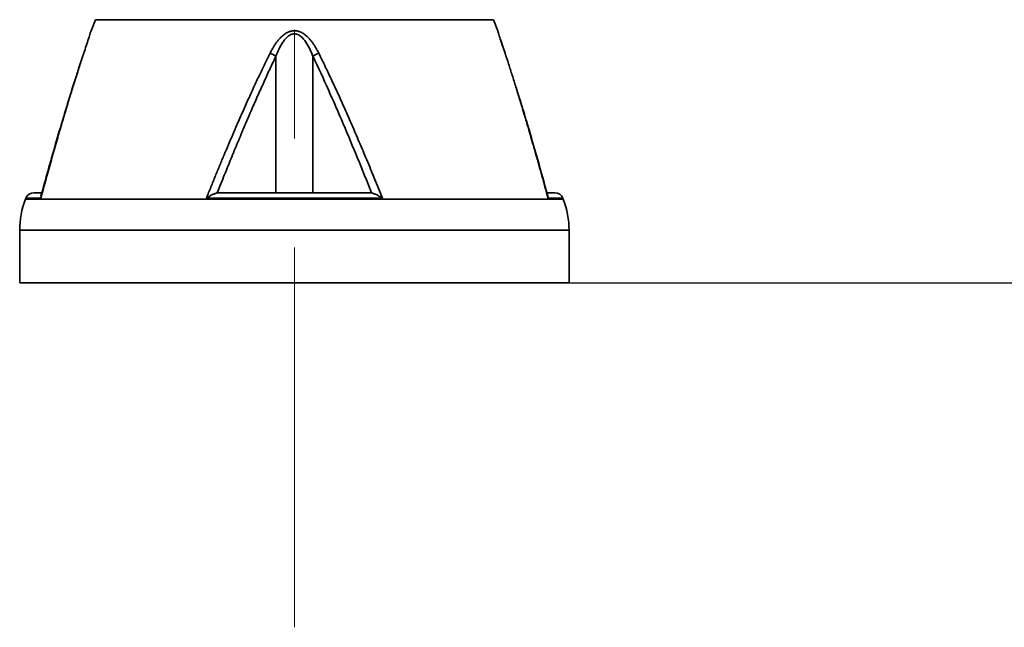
# Model space of a CAD drawing. Header units: millimetres. Extents: x -55 to 731, y 0 to 297.
# Tile 7 of 17: x 209 to 232, y 138 to 152. Entities that reach past the tile are written whole.
import ezdxf

# ---------------------------------------------------------------- set-up
doc = ezdxf.new("R2010")
doc.units = ezdxf.units.MM
doc.linetypes.add('CENTERX2', pattern=[20.32, 12.7, -2.54, 2.54, -2.54])
doc.layers.add('中心线层', color=6, linetype='CENTERX2', lineweight=25)
doc.layers.add('标注层', color=150, linetype='Continuous')
doc.styles.add('SLDTEXTSTYLE1', font='仿宋_GB2312')
doc.dimstyles.new('SLDDIMSTYLE0', dxfattribs={"dimtxt": 3.5, "dimasz": 4, "dimexe": 0, "dimexo": 0.0625, "dimgap": 0.875, "dimtad": 2, "dimlfac": 10, "dimrnd": 1e-09, "dimzin": 12, "dimdsep": 46, "dimtxsty": 'SLDTEXTSTYLE1', "dimsah": 1, "dimcen": 0.09, "dimadec": 0, "dimazin": 3, "dimtfac": 1, "dimtdec": 3, "dimtmove": 0, "dimatfit": 0, "dimfxl": 0, "dimfrac": 2, "dimtolj": 1, "dimtzin": 12, "dimarcsym": 0})

# ---------------------------------------------------------------- blocks, each defined once
blk = doc.blocks.new('_D')
at = {"layer": '标注层'}
for p, q in [((245.818, 159.787), (245.818, 165.787)), ((239.25, 159.787), (247.818, 159.787)), ((245.818, 145.787), (245.818, 159.787)), ((222.018, 145.787), (247.818, 145.787)), ((245.818, 145.787), (245.818, 139.787))]:
    blk.add_line(p, q, dxfattribs=at)
for points in [[(245.818, 159.787), (246.318, 163.787), (245.318, 163.787)], [(245.818, 145.787), (245.318, 141.787), (246.318, 141.787)]]:
    blk.add_solid(points, dxfattribs=at)
at = {"layer": '标注层', "insert": (241.306, 149.732), "char_height": 3.5, "attachment_point": 1, "rotation": 90, "style": 'SLDTEXTSTYLE1'}
blk.add_mtext('140', dxfattribs=at)

msp = doc.modelspace()

# ---------------------------------------------------------------- linework, layer by layer
at = {"color": 7, "linetype": 'Continuous', "lineweight": 35}
for p, q in [((210.982, 151.9171), (210.8817, 151.6597)), ((220.3547, 151.6597), (220.2545, 151.9171)), ((210.8815, 151.6589), (210.876, 151.6428)), ((220.3604, 151.6428), (220.355, 151.6589)), ((220.4155, 151.4708), (220.5252, 151.1382)), ((215.188, 147.8871), (215.188, 151.0657)), ((216.0484, 147.8871), (216.0484, 151.0657)), ((209.3633, 147.7597), (209.3545, 147.7371)), ((209.7178, 147.8871), (209.5497, 147.8871)), ((209.7089, 147.7597), (209.7165, 147.8113)), ((217.6687, 147.7597), (213.5678, 147.7597)), ((217.3692, 147.8871), (213.8672, 147.8871)), ((221.5199, 147.8117), (221.5275, 147.7597)), ((221.882, 147.7371), (221.8732, 147.7597)), ((209.2182, 147.0115), (209.2182, 145.7871)), ((222.0182, 145.7871), (222.0182, 147.0115)), ((222.0182, 145.7871), (209.2182, 145.7871))]:
    msp.add_line(p, q, dxfattribs=at)
at = {"color": 8, "linetype": 'Continuous', "lineweight": 35}
for p, q in [((220.2545, 151.9171), (210.982, 151.9171)), ((215.6182, 147.7371), (209.3545, 147.7371)), ((209.7089, 147.7597), (209.3633, 147.7597)), ((221.882, 147.7371), (215.6182, 147.7371)), ((221.8732, 147.7597), (221.5275, 147.7597)), ((222.0182, 147.0115), (209.2182, 147.0115))]:
    msp.add_line(p, q, dxfattribs=at)
at = {"color": 7, "linetype": 'Continuous', "lineweight": 35}
for centre, radius, start, end in [((210.7403, 151.1182), 0.0352, 145.34334, 180.40135), ((214.8204, 150.5401), 0.6413, 55.02636, 68.83746), ((216.416, 150.5401), 0.6413, 111.16255, 124.97363), ((220.4962, 151.1182), 0.0352, 359.59827, 34.65704), ((211.2182, 147.0115), 2, 158.72683, 180), ((209.5497, 147.6871), 0.2, 90, 158.72683), ((221.6868, 147.6871), 0.2, 21.27317, 90), ((220.0182, 147.0115), 2, 0, 21.27317)]:
    msp.add_arc(centre, radius, start, end, dxfattribs=at)
for points, knots in [([(210.8818, 151.6597), (210.8809, 151.6569), (210.879, 151.6511), (210.8597, 151.5907), (210.8082, 151.4306), (210.75, 151.2551), (210.7113, 151.1382)], [0, 0, 0, 0, 0.1184788, 0.2492162, 0.4997613, 1, 1, 1, 1]), ([(215.052, 151.1382), (215.0594, 151.153), (215.0741, 151.1821), (215.0971, 151.2245), (215.1204, 151.265), (215.144, 151.3037), (215.1679, 151.3406), (215.1921, 151.3755), (215.2167, 151.4087), (215.2417, 151.4399), (215.282, 151.4868), (215.339, 151.5439), (215.404, 151.592), (215.4535, 151.6194), (215.4862, 151.6342), (215.519, 151.6457), (215.5519, 151.6539), (215.585, 151.659), (215.6072, 151.6597), (215.6182, 151.66)], [0, 0, 0, 0, 0.0626271, 0.1232903, 0.1820278, 0.2388818, 0.2938986, 0.34713, 0.398633, 0.4484706, 0.496713, 0.6291984, 0.7478091, 0.7932133, 0.8367589, 0.8788008, 0.9197331, 0.9599831, 1, 1, 1, 1]), ([(215.6182, 151.66), (215.6243, 151.6599), (215.6365, 151.6597), (215.6547, 151.6582), (215.6729, 151.6557), (215.6911, 151.6522), (215.7092, 151.6477), (215.7273, 151.6422), (215.7453, 151.6358), (215.7633, 151.6283), (215.7813, 151.6199), (215.7992, 151.6104), (215.8389, 151.5874), (215.8991, 151.5424), (215.9633, 151.4778), (216.0168, 151.4134), (216.0606, 151.3532), (216.1034, 151.287), (216.1452, 151.215), (216.1712, 151.1643), (216.1845, 151.1382)], [0, 0, 0, 0, 0.0220697, 0.0441482, 0.066312, 0.088637, 0.1111973, 0.1340647, 0.1573081, 0.1809932, 0.205182, 0.2299326, 0.2552994, 0.3735579, 0.5056546, 0.5932636, 0.6861763, 0.7847477, 0.8892734, 1, 1, 1, 1]), ([(220.5252, 151.1382), (220.487, 151.2534), (220.4295, 151.4269), (220.3768, 151.5906), (220.359, 151.6463), (220.3531, 151.6647), (220.3547, 151.6598), (220.3547, 151.6597)], [0, 0, 0, 0, 0.4954769, 0.7459474, 0.8767105, 0.9974938, 1, 1, 1, 1]), ([(215.188, 151.0657), (215.2102, 151.1241), (215.2342, 151.1811), (215.2874, 151.2913), (215.3166, 151.3444), (215.367, 151.4191), (215.3851, 151.4433), (215.424, 151.4883), (215.4446, 151.5089), (215.4893, 151.545), (215.5135, 151.5603), (215.5643, 151.5815), (215.5915, 151.5874), (215.6182, 151.5874)], [0, 0, 0, 0, 0.25, 0.25, 0.5, 0.5, 0.625, 0.625, 0.75, 0.75, 0.875, 0.875, 1, 1, 1, 1]), ([(215.6182, 151.5874), (215.6448, 151.5874), (215.6719, 151.5816), (215.7225, 151.5605), (215.7467, 151.5452), (215.8134, 151.4917), (215.8517, 151.4452), (215.919, 151.3459), (215.9484, 151.2926), (216.0021, 151.1816), (216.0263, 151.124), (216.0484, 151.0657)], [0, 0, 0, 0, 0.125, 0.125, 0.25, 0.25, 0.5, 0.5, 0.75, 0.75, 1, 1, 1, 1]), ([(210.7113, 151.1382), (210.6962, 151.0928), (210.6656, 151.0012), (210.62, 150.8617), (210.574, 150.7192), (210.5275, 150.5736), (210.4807, 150.4249), (210.4334, 150.273), (210.3857, 150.1181), (210.3376, 149.96), (210.2891, 149.7988), (210.2401, 149.6345), (210.1682, 149.391), (210.073, 149.063), (209.954, 148.645), (209.832, 148.2088), (209.7504, 147.9112), (209.7089, 147.7597)], [0, 0, 0, 0, 0.04146324, 0.08371713, 0.12676461, 0.17060839, 0.21525099, 0.26069475, 0.30694183, 0.35399425, 0.40185385, 0.45052237, 0.5000014, 0.61774708, 0.74031851, 0.86773173, 1, 1, 1, 1]), ([(210.705, 151.118), (210.5844, 150.7494), (210.4233, 150.2571), (210.2105, 149.5568), (209.9934, 148.82), (209.8228, 148.2076), (209.7127, 147.8125)], [0, 0, 0, 0, 0.339482, 0.4535226, 0.6474453, 1, 1, 1, 1]), ([(213.5678, 147.7597), (213.6029, 147.847), (213.6726, 148.0198), (213.777, 148.2757), (213.88, 148.5258), (213.9817, 148.7698), (214.082, 149.0079), (214.1811, 149.2401), (214.291, 149.4946), (214.4117, 149.7697), (214.5434, 150.0638), (214.673, 150.3474), (214.8007, 150.6206), (214.9262, 150.8834), (215.0105, 151.0543), (215.052, 151.1382)], [0, 0, 0, 0, 0.0761783, 0.1507705, 0.2237787, 0.2952054, 0.3650533, 0.4333253, 0.5000249, 0.5901099, 0.6774764, 0.7621352, 0.8440988, 0.9233816, 1, 1, 1, 1]), ([(215.188, 151.0657), (215.1656, 151.0188), (215.1203, 150.9241), (215.0524, 150.7797), (214.9836, 150.6315), (214.914, 150.4795), (214.8435, 150.3237), (214.7722, 150.1642), (214.7, 150.0008), (214.6269, 149.8337), (214.553, 149.6628), (214.4503, 149.4227), (214.318, 149.1086), (214.1556, 148.7155), (213.9888, 148.3049), (213.8773, 148.0248), (213.8205, 147.882)], [0, 0, 0, 0, 0.045249, 0.0915554, 0.1389208, 0.1873468, 0.2368347, 0.2873859, 0.3390017, 0.3916832, 0.4454315, 0.5002476, 0.617698, 0.7401357, 0.8675677, 1, 1, 1, 1]), ([(216.0484, 151.0657), (216.1729, 150.8067), (216.2935, 150.5454), (216.5292, 150.0195), (216.6444, 149.755), (216.9839, 148.9576), (217.2023, 148.4212), (217.4159, 147.882)], [0, 0, 0, 0, 0.25, 0.25, 0.5, 0.5, 1, 1, 1, 1]), ([(216.1845, 151.1382), (216.207, 151.0928), (216.2524, 151.0012), (216.3202, 150.8617), (216.3887, 150.7192), (216.4577, 150.5736), (216.5272, 150.4249), (216.5974, 150.273), (216.6682, 150.1181), (216.7395, 149.96), (216.8115, 149.7988), (216.8841, 149.6345), (216.9905, 149.391), (217.1315, 149.063), (217.3073, 148.645), (217.4874, 148.2088), (217.6075, 147.9112), (217.6687, 147.7597)], [0, 0, 0, 0, 0.0414632, 0.0837171, 0.1267646, 0.1706084, 0.215251, 0.2606947, 0.3069418, 0.3539942, 0.4018539, 0.4505224, 0.5000014, 0.6177471, 0.7403185, 0.8677317, 1, 1, 1, 1]), ([(221.5275, 147.7597), (221.5037, 147.847), (221.4564, 148.0198), (221.3856, 148.2757), (221.3158, 148.5258), (221.247, 148.7698), (221.179, 149.0079), (221.1121, 149.2401), (221.0378, 149.4946), (220.9563, 149.7697), (220.8675, 150.0638), (220.7802, 150.3474), (220.6942, 150.6206), (220.6097, 150.8834), (220.553, 151.0543), (220.5252, 151.1382)], [0, 0, 0, 0, 0.0761783, 0.1507705, 0.2237787, 0.2952054, 0.3650533, 0.4333253, 0.5000249, 0.5901099, 0.6774764, 0.7621352, 0.8440988, 0.9233816, 1, 1, 1, 1]), ([(221.5234, 147.8128), (221.3667, 148.372), (221.164, 149.0952), (220.9194, 149.9118), (220.8298, 150.1883), (220.7914, 150.3067)], [0, 0, 0, 0, 0.6609455, 0.8548393, 1, 1, 1, 1]), ([(213.8205, 147.882), (213.8169, 147.8811), (213.8095, 147.8794), (213.7977, 147.8761), (213.7853, 147.8723), (213.7721, 147.8677), (213.753, 147.8606), (213.7268, 147.8497), (213.6958, 147.8351), (213.6631, 147.8181), (213.6275, 147.7981), (213.5983, 147.78), (213.5778, 147.7665), (213.5711, 147.7619), (213.5678, 147.7597)], [0, 0, 0, 0, 0.0455755, 0.0933136, 0.143269, 0.1954907, 0.2500224, 0.3681342, 0.5004001, 0.610141, 0.7491258, 0.9178546, 0.9589502, 1, 1, 1, 1]), ([(217.6687, 147.7597), (217.6631, 147.7634), (217.6526, 147.7705), (217.6379, 147.78), (217.6253, 147.7878), (217.6151, 147.7941), (217.5977, 147.8044), (217.5739, 147.8179), (217.5409, 147.835), (217.5089, 147.8501), (217.4794, 147.8623), (217.4549, 147.8711), (217.4346, 147.8775), (217.422, 147.8805), (217.4159, 147.882)], [0, 0, 0, 0, 0.06890235, 0.12843971, 0.17862197, 0.21945942, 0.25096178, 0.3843494, 0.49972195, 0.63500598, 0.75552621, 0.8430333, 0.92445298, 1, 1, 1, 1]), ([(221.6868, 147.8871), (221.6783, 147.8871), (221.6646, 147.8871), (221.5469, 147.8871), (221.5022, 147.8871)], [0, 0, 0, 0, 0.6204725, 1, 1, 1, 1])]:
    msp.add_open_spline(points, degree=3, knots=knots, dxfattribs=at)
for points in [[(213.8672, 147.8871), (213.8515, 147.8871), (213.836, 147.8854), (213.8205, 147.882)], [(217.4159, 147.882), (217.4005, 147.8854), (217.3849, 147.8871), (217.3692, 147.8871)]]:
    msp.add_open_spline(points, degree=3, dxfattribs=at)
at = {"layer": '中心线层', "linetype": 'CENTERX2', "lineweight": 18}
msp.add_line((215.6182, 166.9271), (215.6182, 137.7643), dxfattribs=at)

# ---------------------------------------------------------------- dimensions: what is measured, and where the dimension line sits
at = {"layer": '标注层'}
dim = msp.add_linear_dim(base=(245.8182, 159.7871), p1=(222.0182, 145.7871), p2=(239.2499, 159.7871), angle=90, dimstyle='SLDDIMSTYLE0', dxfattribs=at)
dim.commit()
dim.dimension.update_dxf_attribs({"geometry": '_D', "text_midpoint": (245.8182, 152.7871), "dimtype": 160})

doc.saveas('drawing.dxf')
